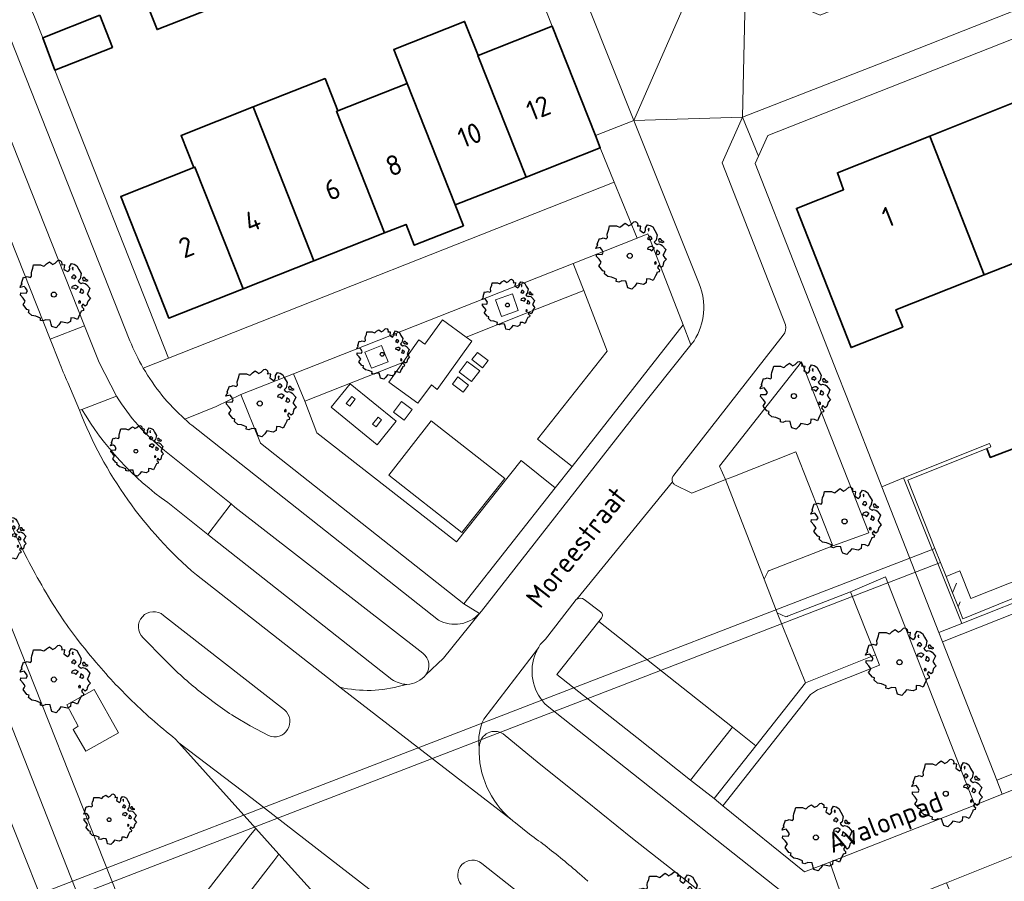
# Model space of a CAD drawing. Header units: metres. Extents: x 152391 to 157968, y 462336 to 467280.
# Tile 196 of 256: x 154615 to 154681, y 464770 to 464828. Entities that reach past the tile are written whole.
import ezdxf
from ezdxf.enums import TextEntityAlignment as Align

# ---------------------------------------------------------------- set-up
doc = ezdxf.new("R2010")
doc.units = ezdxf.units.M
doc.header["$LTSCALE"] = 0.75
doc.layers.get('0').update_dxf_attribs({"lineweight": 25})
for name, color, linetype, lineweight in [('B-GV-GR-BOOM-S', 252, 'Continuous', 25), ('B-WE-GK-BESCHOEIING-G', 251, 'GK-BESCHOEIING', 35), ('B-WE-GR-BEPLANTING_CULTUUR_HEESTERS-GV', 251, 'Continuous', 18), ('B-WE-GR-GROENVOORZIENING-GV', 251, 'Continuous', 18), ('B-WE-GR-HAAG-GV', 251, 'Continuous', 13), ('B-WE-KW-KUNSTWERK_DUIKER-G', 5, 'Continuous', 18), ('B-WE-KW-KUNSTWERK_DUIKER-GV', 5, 'Continuous', 18), ('B-WE-OG-BEBOUWING-GV', 6, 'Continuous', 35), ('B-WE-OG-BEBOUWING-T18', 1, 'Continuous', 18), ('B-WE-OG-TERREIN_CULTUURSCHEIDING-GV', 251, 'Continuous', 18), ('B-WE-OG-TERREIN_ONBEGROEID-GV', 251, 'Continuous', 18), ('B-WE-OG-TOPOGRAFIE-T18', 1, 'Continuous', 18), ('B-WE-OG-WATER_SLOOT-GV', 251, 'Continuous', 18), ('B-WE-VH-VERHARDING_ASFALT-GV', 251, 'Continuous', 18), ('B-WE-VH-VERHARDING_BETON-GV', 251, 'Continuous', 18), ('B-WE-VH-VERHARDING_BETONSTRAATSTEEN-GV', 251, 'Continuous', 18), ('B-WE-VH-VERHARDING_TEGEL-GV', 251, 'Continuous', 18)]:
    doc.layers.add(name, color=color, linetype=linetype, lineweight=lineweight)
doc.styles.add('NLCS-ISO-M750-T18', font='NLCS-ISO.ttf', dxfattribs={"height": 1.35})
doc.linetypes.add('GK-BESCHOEIING', pattern='A,30,-5,[1,NLCS.SHX,S=1,R=0,X=0,Y=0],-5', length=40)

# ---------------------------------------------------------------- blocks, each defined once
blk = doc.blocks.new('SGR-BOOM_21_30')
at = {"linetype": 'Continuous'}
for p, q in [((-1.109, 1.187), (-1.051, 1.335)), ((-1.051, 1.335), (-1.016, 1.499)), ((-1.016, 1.499), (-0.668, 1.499)), ((-0.668, 1.499), (-0.516, 1.433)), ((-0.516, 1.433), (-0.47, 1.45)), ((-0.47, 1.45), (-0.365, 1.548)), ((-0.365, 1.548), (-0.226, 1.647)), ((-0.226, 1.647), (-0.133, 1.581)), ((-0.133, 1.581), (-0.063, 1.515)), ((-0.063, 1.515), (0.065, 1.581)), ((0.065, 1.581), (0.205, 1.712)), ((0.205, 1.712), (0.263, 1.729)), ((0.263, 1.729), (0.333, 1.696)), ((0.333, 1.696), (0.391, 1.647)), ((0.402, 1.532), (0.379, 1.499)), ((0.379, 1.499), (0.53, 1.515)), ((0.391, 1.647), (0.402, 1.532)), ((0.542, 1.483), (0.507, 1.285)), ((0.53, 1.515), (0.542, 1.483)), ((0.786, 1.4), (0.891, 1.565)), ((0.798, 1.285), (0.786, 1.4)), ((0.891, 1.565), (1.019, 1.532)), ((0.972, 1.368), (0.926, 1.335)), ((0.926, 1.335), (0.949, 1.253)), ((0.961, 1.269), (0.972, 1.368)), ((1.019, 1.532), (1.158, 1.45)), ((1.158, 1.45), (1.251, 1.269)), ((-1.633, 0.579), (-1.528, 0.875)), ((-1.528, 0.875), (-1.458, 0.858)), ((-1.458, 0.858), (-1.342, 0.908)), ((-1.342, 0.908), (-1.179, 0.858)), ((-1.179, 0.858), (-1.121, 0.924)), ((-1.133, 1.088), (-1.109, 1.187)), ((-1.121, 0.924), (-1.133, 1.088)), ((0.507, 1.285), (0.565, 1.236)), ((0.565, 1.236), (0.693, 1.154)), ((0.693, 1.154), (0.751, 1.203)), ((0.751, 1.203), (0.798, 1.285)), ((0.937, 0.908), (0.891, 0.875)), ((0.891, 0.875), (0.926, 0.825)), ((0.926, 0.825), (0.984, 0.842)), ((0.972, 0.973), (0.937, 0.908)), ((0.949, 1.253), (0.961, 1.236)), ((1.03, 0.973), (0.972, 0.973)), ((0.984, 0.842), (1.03, 0.776)), ((1.077, 0.94), (1.03, 0.973)), ((1.03, 0.776), (1.077, 0.842)), ((1.124, 0.875), (1.077, 0.94)), ((1.077, 0.842), (1.124, 0.875)), ((1.321, 0.793), (1.228, 0.694)), ((1.228, 0.694), (1.275, 0.628)), ((1.251, 1.269), (1.379, 1.055)), ((1.379, 1.055), (1.321, 0.793)), ((1.472, 0.858), (1.438, 0.809)), ((1.438, 0.809), (1.461, 0.743)), ((1.461, 0.743), (1.531, 0.694)), ((1.542, 0.858), (1.472, 0.858)), ((1.531, 0.727), (1.635, 0.678)), ((1.531, 0.694), (1.542, 0.727)), ((1.624, 0.76), (1.542, 0.858)), ((1.728, 0.71), (1.624, 0.76)), ((1.635, 0.678), (1.728, 0.71)), ((-1.703, 0.365), (-1.656, 0.48)), ((-1.493, 0.415), (-1.703, 0.365)), ((-1.679, -0.029), (-1.668, 0.086)), ((-1.668, 0.086), (-1.389, 0.07)), ((-1.656, 0.48), (-1.598, 0.53)), ((-1.598, 0.53), (-1.633, 0.579)), ((-1.423, 0.333), (-1.493, 0.415)), ((-1.33, 0.185), (-1.423, 0.333)), ((-1.389, 0.07), (-1.33, 0.185)), ((0.926, 0.415), (0.891, 0.333)), ((0.891, 0.333), (1.03, 0.316)), ((1.054, 0.464), (0.926, 0.415)), ((1.03, 0.316), (1.112, 0.251)), ((1.112, 0.464), (1.054, 0.464)), ((1.217, 0.398), (1.112, 0.464)), ((1.112, 0.251), (1.205, 0.365)), ((1.205, 0.365), (1.24, 0.415)), ((1.275, 0.628), (1.379, 0.563)), ((1.344, 0.185), (1.31, 0.103)), ((1.434, 0.049), (1.31, 0.103)), ((1.356, 0.3), (1.344, 0.234)), ((1.344, 0.234), (1.344, 0.185)), ((1.426, 0.234), (1.356, 0.3)), ((1.379, 0.563), (1.438, 0.595)), ((1.472, 0.201), (1.426, 0.234)), ((1.434, 0.049), (1.507, 0.136)), ((1.438, 0.595), (1.565, 0.563)), ((1.507, 0.136), (1.472, 0.201)), ((1.565, 0.563), (1.635, 0.513)), ((1.635, 0.513), (1.81, 0.316)), ((1.717, 0.103), (1.67, 0.037)), ((1.67, 0.037), (1.763, -0.094)), ((1.81, 0.316), (1.717, 0.103)), ((-1.54, -0.177), (-1.679, -0.029)), ((-1.551, -0.505), (-1.493, -0.423)), ((-1.354, -0.752), (-1.551, -0.505)), ((-1.435, -0.324), (-1.54, -0.177)), ((-1.493, -0.423), (-1.435, -0.324)), ((1.286, -0.292), (1.24, -0.357)), ((1.24, -0.357), (1.251, -0.423)), ((1.263, -0.423), (1.333, -0.407)), ((1.333, -0.341), (1.286, -0.292)), ((1.333, -0.407), (1.333, -0.341)), ((1.461, -0.472), (1.391, -0.587)), ((1.391, -0.587), (1.426, -0.637)), ((1.426, -0.637), (1.496, -0.702)), ((1.577, -0.587), (1.461, -0.472)), ((1.658, -0.522), (1.577, -0.587)), ((1.682, -0.423), (1.658, -0.522)), ((1.717, -0.308), (1.682, -0.423)), ((1.845, -0.177), (1.717, -0.308)), ((1.763, -0.094), (1.845, -0.177)), ((-1.249, -0.784), (-1.354, -0.752)), ((-1.272, -0.899), (-1.249, -0.784)), ((-1.109, -1.047), (-1.272, -0.899)), ((-0.912, -1.08), (-1.109, -1.047)), ((-0.668, -1.179), (-0.912, -1.08)), ((-0.679, -1.294), (-0.668, -1.179)), ((-0.551, -1.326), (-0.679, -1.294)), ((-0.4, -1.261), (-0.551, -1.326)), ((-0.191, -1.277), (-0.4, -1.261)), ((-0.156, -1.425), (-0.191, -1.277)), ((0.844, -1.162), (0.833, -1.359)), ((1.03, -1.179), (0.844, -1.162)), ((1.182, -1.244), (1.03, -1.179)), ((1.286, -1.014), (1.182, -1.244)), ((1.356, -0.883), (1.286, -1.014)), ((1.368, -0.834), (1.356, -0.883)), ((1.484, -0.801), (1.368, -0.834)), ((1.496, -0.702), (1.484, -0.801)), ((-0.133, -1.491), (-0.156, -1.425)), ((-0.098, -1.606), (-0.133, -1.491)), ((0.112, -1.671), (-0.098, -1.606)), ((0.251, -1.524), (0.112, -1.671)), ((0.356, -1.376), (0.251, -1.524)), ((0.682, -1.441), (0.356, -1.376)), ((0.833, -1.359), (0.682, -1.441))]:
    blk.add_line(p, q, dxfattribs=at)
blk.add_circle((0, 0), 0.126, dxfattribs=at)
blk = doc.blocks.new('SGR-BOOM_31_50')
at = {"linetype": 'Continuous'}
for p, q in [((-1.402, 1.78), (-1.355, 1.999)), ((-1.355, 1.999), (-0.89, 1.999)), ((-0.89, 1.999), (-0.688, 1.911)), ((-0.626, 1.933), (-0.487, 2.064)), ((-0.487, 2.064), (-0.301, 2.196)), ((-0.301, 2.196), (-0.177, 2.108)), ((-0.177, 2.108), (-0.084, 2.02)), ((-0.084, 2.02), (0.087, 2.108)), ((0.087, 2.108), (0.273, 2.283)), ((0.273, 2.283), (0.351, 2.305)), ((0.351, 2.305), (0.444, 2.261)), ((0.444, 2.261), (0.521, 2.196)), ((0.537, 2.042), (0.506, 1.999)), ((0.506, 1.999), (0.707, 2.02)), ((0.521, 2.196), (0.537, 2.042)), ((0.707, 2.02), (0.723, 1.977)), ((1.048, 1.867), (1.188, 2.086)), ((1.188, 2.086), (1.358, 2.042)), ((1.358, 2.042), (1.545, 1.933)), ((-1.51, 1.451), (-1.479, 1.582)), ((-1.495, 1.232), (-1.51, 1.451)), ((-1.479, 1.582), (-1.402, 1.78)), ((-0.688, 1.911), (-0.626, 1.933)), ((0.723, 1.977), (0.676, 1.714)), ((0.676, 1.714), (0.754, 1.648)), ((0.754, 1.648), (0.924, 1.539)), ((0.924, 1.539), (1.002, 1.604)), ((1.002, 1.604), (1.064, 1.714)), ((1.064, 1.714), (1.048, 1.867)), ((1.296, 1.823), (1.234, 1.78)), ((1.234, 1.78), (1.265, 1.67)), ((1.265, 1.67), (1.281, 1.648)), ((1.281, 1.692), (1.296, 1.823)), ((1.545, 1.933), (1.669, 1.692)), ((1.669, 1.692), (1.839, 1.407)), ((1.839, 1.407), (1.762, 1.057)), ((-2.208, 0.641), (-2.131, 0.706)), ((-2.177, 0.772), (-2.038, 1.166)), ((-2.131, 0.706), (-2.177, 0.772)), ((-2.038, 1.166), (-1.944, 1.144)), ((-1.944, 1.144), (-1.789, 1.21)), ((-1.789, 1.21), (-1.572, 1.144)), ((-1.572, 1.144), (-1.495, 1.232)), ((1.25, 1.21), (1.188, 1.166)), ((1.188, 1.166), (1.234, 1.101)), ((1.234, 1.101), (1.312, 1.122)), ((1.296, 1.298), (1.25, 1.21)), ((1.374, 1.298), (1.296, 1.298)), ((1.312, 1.122), (1.374, 1.035)), ((1.436, 1.254), (1.374, 1.298)), ((1.374, 1.035), (1.436, 1.122)), ((1.498, 1.166), (1.436, 1.254)), ((1.436, 1.122), (1.498, 1.166)), ((1.762, 1.057), (1.638, 0.925)), ((1.638, 0.925), (1.7, 0.838)), ((1.7, 0.838), (1.839, 0.75)), ((1.839, 0.75), (1.917, 0.794)), ((1.963, 1.144), (1.917, 1.079)), ((1.917, 1.079), (1.948, 0.991)), ((1.917, 0.794), (2.087, 0.75)), ((1.948, 0.991), (2.041, 0.925)), ((2.056, 1.144), (1.963, 1.144)), ((2.041, 0.969), (2.18, 0.903)), ((2.041, 0.925), (2.056, 0.969)), ((2.165, 1.013), (2.056, 1.144)), ((2.087, 0.75), (2.18, 0.684)), ((2.304, 0.947), (2.165, 1.013)), ((2.18, 0.903), (2.304, 0.947)), ((2.18, 0.684), (2.413, 0.422)), ((-2.27, 0.487), (-2.208, 0.641)), ((-1.991, 0.553), (-2.27, 0.487)), ((-2.239, -0.038), (-2.224, 0.115)), ((-2.224, 0.115), (-1.851, 0.093)), ((-1.898, 0.444), (-1.991, 0.553)), ((-1.774, 0.246), (-1.898, 0.444)), ((-1.851, 0.093), (-1.774, 0.246)), ((1.234, 0.553), (1.188, 0.444)), ((1.188, 0.444), (1.374, 0.422)), ((1.405, 0.619), (1.234, 0.553)), ((1.374, 0.422), (1.483, 0.334)), ((1.483, 0.619), (1.405, 0.619)), ((1.622, 0.531), (1.483, 0.619)), ((1.483, 0.334), (1.607, 0.487)), ((1.607, 0.487), (1.653, 0.553)), ((1.793, 0.246), (1.746, 0.137)), ((1.911, 0.065), (1.746, 0.137)), ((1.808, 0.4), (1.793, 0.312)), ((1.793, 0.312), (1.793, 0.246)), ((1.901, 0.312), (1.808, 0.4)), ((1.963, 0.268), (1.901, 0.312)), ((1.911, 0.065), (2.01, 0.181)), ((2.01, 0.181), (1.963, 0.268)), ((2.289, 0.137), (2.227, 0.049)), ((2.227, 0.049), (2.351, -0.126)), ((2.413, 0.422), (2.289, 0.137)), ((-2.053, -0.235), (-2.239, -0.038)), ((-2.069, -0.673), (-1.991, -0.564)), ((-1.913, -0.433), (-2.053, -0.235)), ((-1.991, -0.564), (-1.913, -0.433)), ((1.715, -0.389), (1.653, -0.476)), ((1.653, -0.476), (1.669, -0.564)), ((1.684, -0.564), (1.777, -0.542)), ((1.777, -0.454), (1.715, -0.389)), ((1.777, -0.542), (1.777, -0.454)), ((1.948, -0.63), (1.855, -0.783)), ((2.103, -0.783), (1.948, -0.63)), ((2.242, -0.564), (2.211, -0.695)), ((2.289, -0.411), (2.242, -0.564)), ((2.459, -0.235), (2.289, -0.411)), ((2.351, -0.126), (2.459, -0.235)), ((-1.805, -1.002), (-2.069, -0.673)), ((-1.665, -1.046), (-1.805, -1.002)), ((-1.696, -1.199), (-1.665, -1.046)), ((-1.479, -1.396), (-1.696, -1.199)), ((1.808, -1.177), (1.715, -1.352)), ((1.824, -1.112), (1.808, -1.177)), ((1.979, -1.068), (1.824, -1.112)), ((1.855, -0.783), (1.901, -0.849)), ((1.901, -0.849), (1.994, -0.936)), ((1.994, -0.936), (1.979, -1.068)), ((2.211, -0.695), (2.103, -0.783)), ((-1.216, -1.44), (-1.479, -1.396)), ((-0.89, -1.571), (-1.216, -1.44)), ((-0.906, -1.725), (-0.89, -1.571)), ((-0.735, -1.769), (-0.906, -1.725)), ((-0.533, -1.681), (-0.735, -1.769)), ((-0.254, -1.703), (-0.533, -1.681)), ((-0.208, -1.9), (-0.254, -1.703)), ((-0.177, -1.988), (-0.208, -1.9)), ((0.475, -1.834), (0.335, -2.031)), ((0.909, -1.922), (0.475, -1.834)), ((1.11, -1.812), (0.909, -1.922)), ((1.126, -1.55), (1.11, -1.812)), ((1.374, -1.571), (1.126, -1.55)), ((1.576, -1.659), (1.374, -1.571)), ((1.715, -1.352), (1.576, -1.659)), ((-0.13, -2.141), (-0.177, -1.988)), ((0.149, -2.229), (-0.13, -2.141)), ((0.335, -2.031), (0.149, -2.229))]:
    blk.add_line(p, q, dxfattribs=at)
blk.add_circle((0, 0), 0.169, dxfattribs=at)

msp = doc.modelspace()

# ---------------------------------------------------------------- linework, layer by layer
at = {"layer": 'B-WE-GK-BESCHOEIING-G'}
msp.add_lwpolyline([(154679.732, 464799.189), (154679.965, 464798.589), (154692.592, 464803.386), (154705.449, 464808.37), (154720.95, 464814.51), (154738.231, 464821.613), (154752.758, 464827.318), (154766.941, 464832.959), (154779.048, 464837.929), (154792.408, 464843.014), (154801.427, 464846.773), (154812.598, 464851.371), (154815.973, 464853.057)], dxfattribs=at)
at = {"layer": 'B-WE-GR-BEPLANTING_CULTUUR_HEESTERS-GV'}
for points in [[(154652.72, 464809.78), (154654.28, 464805.7), (154649.61, 464799.8), (154651.93, 464797.97), (154659.39, 464807.47), (154657.01, 464813.58), (154656.287, 464813.292), (154652.01, 464811.59)], [(154629.73, 464802.81), (154631.05, 464799.55), (154644.68, 464788.78), (154650.81, 464796.54), (154648.51, 464798.37), (154644.19, 464792.92), (154634.83, 464800.24), (154634.02, 464802.36), (154633.27, 464804.19)]]:
    msp.add_lwpolyline(points, close=True, dxfattribs=at)
at = {"layer": 'B-WE-GR-GROENVOORZIENING-GV'}
for points in [[(154648.32, 464808.44), (154647.93, 464809.56), (154646.81, 464809.16), (154647.21, 464808.04)], [(154638.05, 464805.65), (154638.48, 464804.56), (154639.6, 464805), (154639.17, 464806.09)], [(154661.446, 464775.713), (154662.03, 464775.24), (154667.919, 464782.695), (154668.385, 464783.015), (154672.537, 464784.663), (154672.26, 464785.36), (154667.58, 464783.474), (154664.245, 464779.254)]]:
    msp.add_lwpolyline(points, close=True, dxfattribs=at)
at = {"layer": 'B-WE-GR-HAAG-GV'}
msp.add_lwpolyline([(154662.03, 464775.24), (154667.919, 464782.695), (154668.385, 464783.015), (154672.537, 464784.663), (154672.26, 464785.36), (154667.58, 464783.474), (154664.245, 464779.254), (154661.446, 464775.713)], close=True, dxfattribs=at)
at = {"layer": 'B-WE-KW-KUNSTWERK_DUIKER-G'}
for points in [[(154677.441, 464789.502), (154677.69, 464790.15)], [(154677.815, 464788.562), (154677.95, 464788.91)]]:
    msp.add_lwpolyline(points, dxfattribs=at)
at = {"layer": 'B-WE-KW-KUNSTWERK_DUIKER-GV'}
msp.add_lwpolyline([(154612.2, 464766.699), (154676.626, 464791.551), (154676.256, 464792.48), (154611.838, 464767.631), (154611.852, 464767.594), (154612.148, 464766.832)], close=True, dxfattribs=at)
at = {"layer": 'B-WE-OG-BEBOUWING-GV'}
for points in [[(154627.055, 464830.914), (154623.27, 464829.42), (154624.12, 464827.26), (154627.906, 464828.754)], [(154620.27, 464828.23), (154616.46, 464826.721), (154617.259, 464824.546), (154621.12, 464826.07)], [(154645.629, 464825.53), (154644.73, 464827.81), (154639.979, 464825.936), (154640.879, 464823.656), (154644.107, 464815.509), (154648.847, 464817.379), (154645.622, 464825.528)], [(154653.502, 464820.156), (154650.603, 464827.493), (154645.629, 464825.53), (154645.622, 464825.528), (154648.847, 464817.379), (154653.823, 464819.343)], [(154634.625, 464811.767), (154639.366, 464813.638), (154636.145, 464821.788), (154636.231, 464821.822), (154635.377, 464823.983), (154630.551, 464822.079)], [(154640.879, 464823.656), (154636.231, 464821.822), (154636.145, 464821.788), (154639.366, 464813.638), (154640.803, 464814.205), (154641.354, 464812.81), (154644.652, 464814.112), (154644.102, 464815.507), (154644.107, 464815.509)], [(154689.331, 464813.333), (154685.685, 464822.655), (154682.75, 464821.49), (154682.28, 464822.66), (154675.902, 464820.126), (154679.55, 464810.817), (154685.691, 464813.242), (154686.151, 464812.076)], [(154629.88, 464809.895), (154634.625, 464811.767), (154630.551, 464822.079), (154625.725, 464820.175), (154626.578, 464818.013), (154626.654, 464818.043)], [(154675.902, 464820.126), (154669.72, 464817.67), (154670.13, 464816.53), (154666.97, 464815.28), (154670.63, 464805.95), (154674.095, 464807.319), (154673.635, 464808.482), (154679.55, 464810.817)], [(154629.88, 464809.895), (154626.654, 464818.043), (154626.578, 464818.013), (154621.68, 464816.08), (154624.9, 464807.93)]]:
    msp.add_lwpolyline(points, close=True, dxfattribs=at)
at = {"layer": 'B-WE-OG-TERREIN_CULTUURSCHEIDING-GV'}
for points in [[(154619.245, 464807.405), (154602.517, 464849.637), (154593.6, 464872.146)], [(154591.262, 464871.354), (154591.3, 464871.229), (154600.226, 464848.735), (154603.2, 464841.24), (154616.947, 464806.52), (154619.245, 464807.405)], [(154621.4, 464802.7), (154619.085, 464801.801)], [(154624.83, 464795.56), (154627.522, 464793.424), (154629.08, 464795.48), (154624.61, 464799.06)], [(154613.99, 464794.846), (154611.68, 464793.88), (154623.39, 464764.4), (154623.474, 464764.363), (154630.377, 464773.279), (154630.742, 464773.716), (154625.583, 464779.445), (154625.557, 464779.475), (154625.35, 464779.71)], [(154618.721, 464786.46), (154618.18, 464787.19)], [(154622.25, 464782.44), (154621.507, 464783.199)], [(154664.669, 464766.164), (154659.29, 464770.45), (154655.99, 464773.05), (154652.824, 464775.582), (154649.725, 464778.06), (154647.304, 464780.056)], [(154645.731, 464779.29), (154645.701, 464779.13)], [(154648.135, 464774.095), (154649.09, 464773.33)], [(154652.579, 464770.548), (154652.998, 464770.172)]]:
    msp.add_lwpolyline(points, dxfattribs=at)
for points in [[(154701.711, 464784.313), (154816.358, 464829.655), (154859.33, 464846.65), (154863.886, 464848.446), (154863.229, 464850.235), (154862.602, 464851.831), (154861.537, 464851.411), (154862.071, 464850.055), (154861.635, 464848.634), (154858.963, 464847.58), (154685.582, 464779.01), (154680.396, 464776.952), (154680.761, 464776.021), (154685.95, 464778.08)], [(154662.712, 464797.296), (154666.93, 464798.97), (154669.4, 464792.663), (154671.82, 464793.53), (154667.31, 464804.99), (154661.81, 464798), (154662.208, 464797.096)], [(154678.93, 464775.28), (154672.93, 464790.59), (154670.6, 464789.586), (154672.26, 464785.36), (154672.537, 464784.663), (154668.385, 464783.015), (154667.919, 464782.695), (154662.03, 464775.24), (154667.51, 464770.8), (154669.208, 464771.466)], [(154618.826, 464780.579), (154618.068, 464782), (154619.903, 464783.027), (154621.529, 464780.125), (154619.351, 464778.905), (154618.492, 464780.338)]]:
    msp.add_lwpolyline(points, close=True, dxfattribs=at)
for points in [[(154624.61, 464799.06, -0.087885), (154621.4, 464802.7)], [(154619.085, 464801.801, 0.106462), (154624.83, 464795.56)], [(154614.909, 464792.809, -0.014221), (154613.99, 464794.846)], [(154615.94, 464790.81, -0.013318), (154614.909, 464792.809)], [(154617.161, 464788.727, -0.013922), (154615.94, 464790.81)], [(154618.18, 464787.19, -0.012483), (154617.161, 464788.727)], [(154620.211, 464784.641, -0.013016), (154618.721, 464786.46)], [(154621.507, 464783.199, -0.015335), (154620.211, 464784.641)], [(154623.766, 464781.035, -0.012662), (154622.25, 464782.44)], [(154625.35, 464779.71, -0.012028), (154623.766, 464781.035)], [(154647.304, 464780.056, 0.572338), (154645.731, 464779.29)], [(154645.701, 464779.13, 0.225847), (154647.839, 464774.332)], [(154647.839, 464774.332, 0.019365), (154648.135, 464774.095)], [(154649.09, 464773.33, -0.00776), (154650.267, 464772.451)], [(154650.267, 464772.451, -0.015907), (154652.579, 464770.548)]]:
    msp.add_lwpolyline(points, format="xyb", dxfattribs=at)
at = {"layer": 'B-WE-OG-TERREIN_ONBEGROEID-GV'}
for points in [[(154635.782, 464801.956), (154638.866, 464799.44), (154640.15, 464801.013), (154637.065, 464803.53)], [(154637.16, 464802.68), (154637.39, 464802.5), (154637.03, 464802.03), (154636.79, 464802.21)], [(154637.16, 464802.68), (154636.79, 464802.21), (154637.03, 464802.03), (154637.39, 464802.5)], [(154638.93, 464801.29), (154639.16, 464801.1), (154638.8, 464800.64), (154638.56, 464800.82)], [(154638.93, 464801.29), (154638.56, 464800.82), (154638.8, 464800.64), (154639.16, 464801.1)], [(154644.55, 464793.55), (154647.42, 464797.18), (154642.49, 464801.03), (154639.64, 464797.4)]]:
    msp.add_lwpolyline(points, close=True, dxfattribs=at)
at = {"layer": 'B-WE-OG-WATER_SLOOT-GV'}
for points in [[(154679.732, 464799.189), (154674.43, 464797.07), (154676.256, 464792.48), (154676.626, 464791.551), (154676.999, 464790.612), (154677.93, 464790.977), (154678.668, 464789.122), (154859.112, 464860.723), (154855.953, 464868.822), (154855.788, 464868.757), (154815.973, 464853.057), (154812.598, 464851.371), (154801.427, 464846.773), (154792.408, 464843.014), (154779.048, 464837.929), (154766.941, 464832.959), (154752.758, 464827.318), (154738.231, 464821.613), (154720.95, 464814.51), (154705.449, 464808.37), (154692.592, 464803.386), (154679.965, 464798.589)], [(154672.697, 464796.61), (154676.518, 464786.855), (154678.05, 464787.46), (154674.15, 464797.21)], [(154613.01, 464777.38), (154608.925, 464775.74), (154598.952, 464771.662), (154597.98, 464771.268), (154598.988, 464768.672), (154599.037, 464768.547), (154604.695, 464770.331), (154610.35, 464772.601), (154614.278, 464762.399), (154618.213, 464764.004), (154618.338, 464764.055)]]:
    msp.add_lwpolyline(points, close=True, dxfattribs=at)
for points in [[(154859.112, 464860.723), (154678.668, 464789.122), (154677.93, 464790.977), (154676.999, 464790.612), (154677.441, 464789.502), (154677.815, 464788.562), (154678.13, 464787.77), (154683.666, 464790.03), (154684.736, 464790.806), (154687.754, 464792.164), (154691.114, 464792.408), (154693.63, 464793.469), (154701.316, 464796.855), (154706.94, 464798.788), (154726.078, 464806.307), (154734.257, 464809.56), (154743.708, 464813.586), (154756.756, 464819.032), (154772.869, 464825.426), (154789.144, 464831.758), (154807.561, 464838.763), (154810.572, 464839.311), (154835.066, 464849.03)], [(154731.658, 464807.997), (154676.768, 464786.217), (154680.396, 464776.952), (154685.582, 464779.01), (154858.963, 464847.58), (154861.635, 464848.634), (154862.071, 464850.055), (154861.537, 464851.411), (154858.773, 464858.437)], [(154772.869, 464825.426), (154756.756, 464819.032), (154743.708, 464813.586), (154734.257, 464809.56), (154726.078, 464806.307), (154706.94, 464798.788), (154701.316, 464796.855), (154693.63, 464793.469), (154691.114, 464792.408), (154687.754, 464792.164), (154684.736, 464790.806), (154683.666, 464790.03), (154683.79, 464789.73), (154678.05, 464787.46), (154676.518, 464786.855), (154676.768, 464786.217), (154731.658, 464807.997)]]:
    msp.add_lwpolyline(points, dxfattribs=at)
at = {"layer": 'B-WE-VH-VERHARDING_ASFALT-GV'}
for points in [[(154617.546, 464805), (154616.947, 464806.52), (154603.2, 464841.24), (154600.226, 464848.735), (154591.3, 464871.229), (154590.361, 464873.57)], [(154618.909, 464801.76), (154618.134, 464803.61)], [(154647.839, 464774.332), (154644.119, 464777.196), (154636.563, 464783.028), (154636.37, 464783.18), (154626.76, 464790.71)], [(154624.552, 464787.998), (154632.653, 464781.667)], [(154618.18, 464787.19), (154618.721, 464786.46)], [(154624.59, 464785.06), (154623.182, 464786.49)], [(154621.507, 464783.199), (154622.25, 464782.44)], [(154628.024, 464782.092), (154626.83, 464783.01)], [(154631.587, 464779.937), (154630.353, 464780.584), (154629.3, 464781.22)], [(154625.35, 464779.71), (154625.557, 464779.475), (154625.583, 464779.445), (154630.492, 464775.721), (154644.243, 464765.072), (154645.39, 464764.161), (154647.75, 464762.33), (154648.763, 464761.463), (154650.221, 464760.134), (154651.47, 464758.89), (154652.443, 464757.845), (154653.39, 464756.779), (154654.123, 464755.907), (154654.839, 464755.019), (154656.71, 464752.339), (154663.4, 464756.46)], [(154649.09, 464773.33), (154648.135, 464774.095)], [(154645.892, 464771.368), (154648.012, 464769.69), (154649.82, 464768.26), (154650.958, 464767.282), (154650.964, 464767.277), (154653.052, 464765.29), (154654.324, 464763.89), (154654.333, 464763.882), (154655.038, 464763.079)], [(154652.998, 464770.172), (154652.579, 464770.548)]]:
    msp.add_lwpolyline(points, dxfattribs=at)
for points in [[(154618.134, 464803.61, -0.016006), (154617.546, 464805)], [(154626.76, 464790.71, -0.124068), (154618.909, 464801.76)], [(154613.99, 464794.846, 0.014221), (154614.909, 464792.809)], [(154614.909, 464792.809, 0.013318), (154615.94, 464790.81)], [(154615.94, 464790.81, 0.013922), (154617.161, 464788.727)], [(154617.161, 464788.727, 0.012483), (154618.18, 464787.19)], [(154623.182, 464786.49, -0.973587), (154624.552, 464787.998)], [(154618.721, 464786.46, 0.013016), (154620.211, 464784.641)], [(154625.681, 464784.003, -0.01677), (154624.59, 464785.06)], [(154620.211, 464784.641, 0.015335), (154621.507, 464783.199)], [(154626.83, 464783.01, -0.014928), (154625.681, 464784.003)], [(154622.25, 464782.44, 0.012662), (154623.766, 464781.035)], [(154629.3, 464781.22, -0.015795), (154628.024, 464782.092)], [(154632.653, 464781.667, -0.864788), (154631.587, 464779.937)], [(154623.766, 464781.035, 0.012028), (154625.35, 464779.71)], [(154648.135, 464774.095, -0.019365), (154647.839, 464774.332)], [(154650.267, 464772.451, 0.00776), (154649.09, 464773.33)], [(154652.579, 464770.548, 0.015907), (154650.267, 464772.451)], [(154644.495, 464769.955, -0.903914), (154645.892, 464771.368)]]:
    msp.add_lwpolyline(points, format="xyb", dxfattribs=at)
at = {"layer": 'B-WE-VH-VERHARDING_BETON-GV'}
for points in [[(154676.256, 464792.48), (154674.43, 464797.07), (154679.732, 464799.189), (154680.01, 464799.3), (154679.961, 464799.424), (154679.92, 464799.53), (154674.15, 464797.21), (154678.05, 464787.46), (154683.79, 464789.73), (154683.666, 464790.03), (154678.13, 464787.77), (154677.815, 464788.562), (154677.441, 464789.502), (154676.999, 464790.612), (154676.626, 464791.551)], [(154618.826, 464780.579), (154618.492, 464780.338), (154619.351, 464778.905), (154621.529, 464780.125), (154619.903, 464783.027), (154618.068, 464782)]]:
    msp.add_lwpolyline(points, close=True, dxfattribs=at)
at = {"layer": 'B-WE-VH-VERHARDING_BETONSTRAATSTEEN-GV'}
for points in [[(154645.224, 464864.328), (154649.12, 464854.52), (154657.68, 464833), (154658.349, 464831.321), (154659.38, 464828.73), (154658.016, 464825.61), (154656.074, 464821.174), (154663.35, 464821.4), (154663.443, 464825.436), (154663.56, 464830.36), (154662.527, 464832.959), (154661.85, 464834.66), (154652.43, 464858.36), (154648.106, 464869.223)], [(154666.244, 464807.47), (154661.99, 464818.33), (154663.35, 464821.4), (154656.074, 464821.174), (154660.46, 464810.22)], [(154660.11, 464806.41), (154659.882, 464806.125), (154656.2, 464801.51), (154645.86, 464788.29), (154645.718, 464788.121), (154643.32, 464785.12), (154642.137, 464784.016)], [(154658.746, 464797.397), (154666.092, 464806.782)], [(154619.085, 464801.801), (154618.909, 464801.76)], [(154652.236, 464789.078), (154652.258, 464789.092), (154658.668, 464796.954)], [(154658.668, 464796.954), (154652.258, 464789.092)], [(154653.902, 464787.808), (154653.734, 464787.597), (154662.691, 464780.513), (154664.245, 464779.254), (154667.58, 464783.474), (154665.69, 464788.16), (154664.81, 464790.42), (154662.208, 464797.096)], [(154662.208, 464797.096), (154659.95, 464796.2), (154658.781, 464796.769)], [(154639.856, 464783.708), (154627.522, 464793.424), (154624.83, 464795.56)], [(154626.76, 464790.71), (154636.37, 464783.18)], [(154652.745, 464789.066), (154653.847, 464788.234)], [(154646.019, 464781.047), (154649.624, 464785.727), (154649.71, 464785.87), (154649.805, 464786.04), (154650.15, 464786.41), (154652.129, 464788.978)], [(154632.653, 464781.667), (154624.552, 464787.998)], [(154623.182, 464786.49), (154624.59, 464785.06)], [(154636.37, 464783.18), (154636.563, 464783.028), (154644.119, 464777.196), (154647.839, 464774.332)], [(154640.868, 464783.365), (154640.54, 464783.29)], [(154640.54, 464783.29), (154640.868, 464783.365)], [(154626.83, 464783.01), (154628.024, 464782.092)], [(154629.3, 464781.22), (154630.353, 464780.584), (154631.587, 464779.937)], [(154656.24, 464751.97), (154656.71, 464752.339), (154654.839, 464755.019), (154654.123, 464755.907), (154653.39, 464756.779), (154652.443, 464757.845), (154651.47, 464758.89), (154650.221, 464760.134), (154648.763, 464761.463), (154647.75, 464762.33), (154645.39, 464764.161), (154644.243, 464765.072), (154630.492, 464775.721), (154625.583, 464779.445), (154630.742, 464773.716), (154632.289, 464771.997), (154634.601, 464769.429), (154634.97, 464769.02), (154642.63, 464763.099), (154653.17, 464754.95)], [(154655.038, 464763.079), (154654.333, 464763.882), (154654.324, 464763.89), (154653.052, 464765.29), (154650.964, 464767.277), (154650.958, 464767.282), (154649.82, 464768.26), (154648.012, 464769.69), (154645.892, 464771.368)]]:
    msp.add_lwpolyline(points, dxfattribs=at)
for points in [[(154663.35, 464821.4), (154664.434, 464818.779), (154665.05, 464820.158), (154717.117, 464840.7), (154718.194, 464841.125), (154730.285, 464845.895), (154729.652, 464847.512), (154717.785, 464842.825), (154672.87, 464825.1)], [(154716.18, 464847.055), (154670.281, 464828.922), (154668.57, 464828.23), (154663.56, 464830.36), (154663.443, 464825.436), (154663.35, 464821.4), (154672.87, 464825.1), (154717.785, 464842.825)], [(154656.074, 464821.174), (154658.016, 464825.61), (154659.38, 464828.73), (154658.349, 464831.321), (154657.634, 464831.036), (154657.781, 464830.65), (154653.039, 464828.788)], [(154640.586, 464804.953), (154641.66, 464806.47), (154642.06, 464806.18), (154643.24, 464807.82), (154644.842, 464806.649), (154649.59, 464808.54), (154652.72, 464809.78), (154652.01, 464811.59), (154633.27, 464804.19), (154634.02, 464802.36), (154639.85, 464804.66)], [(154648.32, 464808.44), (154647.21, 464808.04), (154646.81, 464809.16), (154647.93, 464809.56)], [(154659.882, 464806.125), (154659.39, 464807.47), (154651.93, 464797.97), (154650.81, 464796.54), (154644.68, 464788.78), (154645.718, 464788.121), (154645.86, 464788.29), (154656.2, 464801.51)], [(154638.05, 464805.65), (154639.17, 464806.09), (154639.6, 464805), (154638.48, 464804.56)], [(154645.94, 464804.6), (154646.31, 464805.08), (154645.59, 464805.63), (154645.22, 464805.15)], [(154644.37, 464804.3), (154645.19, 464803.67), (154645.74, 464804.39), (154644.91, 464805.02)], [(154644.63, 464802.96), (154644.99, 464803.44), (154644.27, 464803.98), (154643.91, 464803.5)], [(154640.51, 464802.34), (154639.96, 464801.63), (154640.68, 464801.08), (154641.22, 464801.79)], [(154665.147, 464791), (154665.174, 464791.011), (154669.4, 464792.663), (154666.93, 464798.97), (154662.712, 464797.296), (154662.208, 464797.096), (154664.81, 464790.42), (154665.07, 464790.97)], [(154672.26, 464785.36), (154670.6, 464789.586), (154666.379, 464787.943), (154666.35, 464787.932), (154666.27, 464787.9), (154665.69, 464788.16), (154667.58, 464783.474)], [(154653.734, 464787.597), (154650.91, 464784.04), (154656.271, 464779.803), (154659.876, 464776.954), (154662.691, 464780.513)], [(154659.876, 464776.954), (154661.446, 464775.713), (154664.245, 464779.254), (154662.691, 464780.513)]]:
    msp.add_lwpolyline(points, close=True, dxfattribs=at)
for points in [[(154660.46, 464810.22, -0.238855), (154660.11, 464806.41)], [(154666.092, 464806.782, 0.209359), (154666.244, 464807.47)], [(154618.909, 464801.76, 0.124068), (154626.76, 464790.71)], [(154624.83, 464795.56, -0.106462), (154619.085, 464801.801)], [(154658.668, 464796.954, -0.252545), (154658.746, 464797.397)], [(154658.781, 464796.769, -0.113929), (154658.668, 464796.954)], [(154652.129, 464788.978, -0.072545), (154652.236, 464789.078)], [(154652.258, 464789.092, -0.299709), (154652.745, 464789.066)], [(154624.552, 464787.998, 0.973587), (154623.182, 464786.49)], [(154653.847, 464788.234, -0.420455), (154653.902, 464787.808)], [(154624.59, 464785.06, 0.01677), (154625.681, 464784.003)], [(154625.681, 464784.003, 0.014928), (154626.83, 464783.01)], [(154642.137, 464784.016, -0.20414), (154640.868, 464783.365)], [(154640.54, 464783.29, -0.125661), (154636.37, 464783.18)], [(154636.37, 464783.18, 0.125661), (154640.54, 464783.29)], [(154640.868, 464783.365, -0.138791), (154639.856, 464783.708)], [(154628.024, 464782.092, 0.015795), (154629.3, 464781.22)], [(154631.587, 464779.937, 0.864788), (154632.653, 464781.667)], [(154645.701, 464779.13, -0.148139), (154646.019, 464781.047)], [(154647.839, 464774.332, -0.225847), (154645.701, 464779.13)], [(154645.892, 464771.368, 0.903914), (154644.495, 464769.955)]]:
    msp.add_lwpolyline(points, format="xyb", dxfattribs=at)
at = {"layer": 'B-WE-VH-VERHARDING_TEGEL-GV'}
for points in [[(154623.191, 464804.579), (154624.888, 464805.249), (154617.259, 464824.546), (154616.46, 464826.721), (154615.9, 464828.11), (154615.117, 464829.965), (154607.37, 464849.435), (154606.705, 464851.285), (154606.021, 464853.13), (154606.003, 464853.123), (154605.241, 464854.97), (154597.132, 464875.411), (154595.805, 464878.91), (154595.551, 464879.71)], [(154622.3, 464806.41), (154604.84, 464850.553), (154594.561, 464876.54)], [(154594.561, 464876.54), (154604.84, 464850.553), (154622.3, 464806.41)], [(154593.6, 464872.146), (154602.517, 464849.637), (154619.245, 464807.405), (154620.243, 464804.956), (154621.4, 464802.7)], [(154580.147, 464866.738), (154589.056, 464844.339), (154605.888, 464802.005), (154605.975, 464801.786), (154607.869, 464796.983), (154607.94, 464796.801), (154609.458, 464792.951), (154624.849, 464753.913)], [(154623.39, 464764.4), (154611.68, 464793.88), (154608.16, 464802.88), (154598.99, 464825.9), (154601.314, 464826.859), (154600.876, 464827.961), (154598.54, 464827.08), (154591.347, 464845.242), (154583.263, 464865.653)], [(154672.24, 464768.17), (154677.029, 464770.076), (154684.183, 464772.923), (154684.18, 464772.93), (154703.203, 464780.459), (154703.249, 464780.477), (154738.959, 464794.596), (154739.167, 464794.678), (154740.562, 464795.157), (154766.292, 464805.161), (154770.058, 464806.771), (154791.276, 464815.198), (154793.023, 464815.818), (154816.077, 464824.924), (154817.99, 464825.716), (154819.904, 464826.508), (154865.758, 464844.529)], [(154647.103, 464836.336), (154650.603, 464827.493), (154653.502, 464820.156), (154656.074, 464821.174), (154653.039, 464828.788)], [(154816.358, 464829.655), (154701.711, 464784.313), (154685.95, 464778.08), (154680.761, 464776.021), (154678.93, 464775.28), (154669.208, 464771.466), (154669.879, 464769.539), (154670.593, 464767.795)], [(154664.434, 464818.779), (154663.35, 464821.4), (154661.99, 464818.33), (154666.244, 464807.47)], [(154660.46, 464810.22), (154656.074, 464821.174), (154653.502, 464820.156), (154653.823, 464819.343), (154654.76, 464817.041), (154656.287, 464813.292), (154657.01, 464813.58), (154659.39, 464807.47)], [(154658.781, 464796.769), (154659.95, 464796.2), (154662.208, 464797.096), (154661.81, 464798), (154667.31, 464804.99), (154671.82, 464793.53), (154669.4, 464792.663), (154665.174, 464791.011), (154665.147, 464791), (154665.07, 464790.97), (154664.81, 464790.42), (154665.69, 464788.16), (154666.27, 464787.9), (154666.35, 464787.932), (154666.379, 464787.943), (154670.6, 464789.586), (154672.93, 464790.59), (154678.93, 464775.28), (154680.761, 464776.021), (154680.396, 464776.952), (154676.768, 464786.217), (154676.518, 464786.855), (154672.697, 464796.61), (154670.295, 464802.743), (154669.698, 464804.267), (154664.21, 464818.28), (154664.434, 464818.779)], [(154625.971, 464801.154), (154628.079, 464801.991), (154629.73, 464802.81), (154633.27, 464804.19), (154652.01, 464811.59), (154656.287, 464813.292), (154654.76, 464817.041), (154624.888, 464805.249)], [(154618.134, 464803.61), (154618.909, 464801.76), (154619.085, 464801.801), (154621.4, 464802.7), (154620.243, 464804.956), (154619.245, 464807.405), (154616.947, 464806.52)], [(154659.39, 464807.47), (154659.882, 464806.125), (154660.11, 464806.41)], [(154616.947, 464806.52), (154617.546, 464805)], [(154666.092, 464806.782), (154658.746, 464797.397)], [(154624.888, 464805.249), (154623.191, 464804.579)], [(154645.718, 464788.121), (154644.68, 464788.78), (154631.05, 464799.55), (154629.73, 464802.81), (154628.079, 464801.991), (154625.971, 464801.154)], [(154642.987, 464787.684), (154626.44, 464800.75)], [(154626.44, 464800.75), (154642.987, 464787.684)], [(154624.61, 464799.06), (154629.08, 464795.48), (154629.33, 464795.26), (154641.93, 464785.46)], [(154641.93, 464785.46), (154629.33, 464795.26), (154629.08, 464795.48), (154627.522, 464793.424)], [(154627.522, 464793.424), (154639.856, 464783.708)], [(154652.258, 464789.092), (154652.236, 464789.078)], [(154653.847, 464788.234), (154652.745, 464789.066)], [(154652.129, 464788.978), (154650.15, 464786.41), (154649.805, 464786.04), (154649.71, 464785.87), (154649.624, 464785.727)], [(154642.137, 464784.016), (154643.32, 464785.12), (154645.718, 464788.121)], [(154650.91, 464784.04), (154653.734, 464787.597), (154653.902, 464787.808)], [(154649.624, 464785.727), (154646.019, 464781.047)], [(154670.593, 464767.795), (154669.879, 464769.539), (154669.208, 464771.466), (154667.51, 464770.8), (154662.03, 464775.24), (154661.446, 464775.713), (154659.876, 464776.954), (154656.271, 464779.803), (154650.91, 464784.04)], [(154666.04, 464769.44), (154654.967, 464778.205), (154650.26, 464781.93)], [(154650.26, 464781.93), (154654.967, 464778.205), (154666.04, 464769.44)], [(154647.304, 464780.056), (154649.725, 464778.06), (154652.824, 464775.582), (154655.99, 464773.05)], [(154645.701, 464779.13), (154645.731, 464779.29)], [(154655.99, 464773.05), (154659.29, 464770.45), (154664.669, 464766.164)], [(154685.742, 464766.057), (154686.831, 464766.427), (154686.142, 464768.118), (154686.039, 464768.371), (154684.715, 464771.619), (154684.709, 464771.633), (154684.183, 464772.923), (154677.029, 464770.076), (154681.116, 464760.047), (154681.118, 464760.04), (154681.183, 464759.881), (154683.542, 464760.822)], [(154634.601, 464769.429), (154632.289, 464771.997), (154631.94, 464771.54), (154626.04, 464763.92)]]:
    msp.add_lwpolyline(points, dxfattribs=at)
for points in [[(154660.11, 464806.41, 0.238855), (154660.46, 464810.22)], [(154666.244, 464807.47, -0.209359), (154666.092, 464806.782)], [(154623.191, 464804.579, -0.035364), (154622.3, 464806.41)], [(154622.3, 464806.41, 0.035364), (154623.191, 464804.579)], [(154617.546, 464805, 0.016006), (154618.134, 464803.61)], [(154623.191, 464804.579, 0.078172), (154625.971, 464801.154)], [(154625.971, 464801.154, -0.078172), (154623.191, 464804.579)], [(154621.4, 464802.7, 0.087885), (154624.61, 464799.06)], [(154626.44, 464800.75, -0.012616), (154625.971, 464801.154)], [(154625.971, 464801.154, 0.012616), (154626.44, 464800.75)], [(154658.746, 464797.397, 0.252545), (154658.668, 464796.954)], [(154658.668, 464796.954, 0.113929), (154658.781, 464796.769)], [(154652.236, 464789.078, 0.072545), (154652.129, 464788.978)], [(154652.745, 464789.066, 0.299709), (154652.258, 464789.092)], [(154645.718, 464788.121, -0.348985), (154642.987, 464787.684)], [(154642.987, 464787.684, 0.348985), (154645.718, 464788.121)], [(154653.902, 464787.808, 0.420455), (154653.847, 464788.234)], [(154649.422, 464785.267, -0.039207), (154649.624, 464785.727)], [(154649.624, 464785.727, 0.039207), (154649.422, 464785.267)], [(154641.93, 464785.46, -0.402424), (154642.137, 464784.016)], [(154642.137, 464784.016, 0.402424), (154641.93, 464785.46)], [(154650.26, 464781.93, -0.298534), (154649.422, 464785.267)], [(154649.422, 464785.267, 0.298534), (154650.26, 464781.93)], [(154640.868, 464783.365, 0.20414), (154642.137, 464784.016)], [(154639.856, 464783.708, 0.138791), (154640.868, 464783.365)], [(154646.019, 464781.047, 0.148139), (154645.701, 464779.13)], [(154645.731, 464779.29, -0.572338), (154647.304, 464780.056)]]:
    msp.add_lwpolyline(points, format="xyb", dxfattribs=at)
for points in [[(154651.93, 464797.97), (154649.61, 464799.8), (154654.28, 464805.7), (154652.72, 464809.78), (154649.59, 464808.54), (154644.842, 464806.649), (154645.21, 464806.38), (154642.9, 464803.15), (154642.5, 464803.45), (154641.59, 464802.22), (154639.65, 464803.63), (154640.586, 464804.953), (154639.85, 464804.66), (154634.02, 464802.36), (154634.83, 464800.24), (154644.19, 464792.92), (154648.51, 464798.37), (154650.81, 464796.54)], [(154644.842, 464806.649), (154643.24, 464807.82), (154642.06, 464806.18), (154641.66, 464806.47), (154640.586, 464804.953), (154639.65, 464803.63), (154641.59, 464802.22), (154642.5, 464803.45), (154642.9, 464803.15), (154645.21, 464806.38)], [(154645.94, 464804.6), (154645.22, 464805.15), (154645.59, 464805.63), (154646.31, 464805.08)], [(154644.37, 464804.3), (154644.91, 464805.02), (154645.74, 464804.39), (154645.19, 464803.67)], [(154635.782, 464801.956), (154637.065, 464803.53), (154640.15, 464801.013), (154638.866, 464799.44)], [(154644.63, 464802.96), (154643.91, 464803.5), (154644.27, 464803.98), (154644.99, 464803.44)], [(154640.51, 464802.34), (154641.22, 464801.79), (154640.68, 464801.08), (154639.96, 464801.63)], [(154644.55, 464793.55), (154639.64, 464797.4), (154642.49, 464801.03), (154647.42, 464797.18)], [(154609.458, 464792.951), (154607.94, 464796.801), (154607.869, 464796.983), (154606.047, 464796.268), (154605.59, 464796.12), (154607.078, 464792.361), (154608.85, 464787.886), (154613.01, 464777.38), (154618.338, 464764.055), (154621.89, 464755.172), (154622.73, 464753.07), (154624.849, 464753.913)], [(154630.377, 464773.279), (154623.474, 464764.363), (154625.16, 464763.63), (154626.04, 464763.92), (154631.94, 464771.54), (154632.289, 464771.997), (154630.742, 464773.716)]]:
    msp.add_lwpolyline(points, close=True, dxfattribs=at)

# ---------------------------------------------------------------- block references
at = {"layer": 'B-GV-GR-BOOM-S', "transparency": 33554559}
for name, p in [('SGR-BOOM_31_50', (154655.8, 464812.1)), ('SGR-BOOM_31_50', (154617.2, 464809.5)), ('SGR-BOOM_21_30', (154647.6, 464808.8)), ('SGR-BOOM_21_30', (154639.2, 464805.5)), ('SGR-BOOM_31_50', (154666.8, 464802.7)), ('SGR-BOOM_31_50', (154631, 464802.2)), ('SGR-BOOM_21_30', (154622.7, 464799)), ('SGR-BOOM_31_50', (154670.2, 464794.3)), ('SGR-BOOM_21_30', (154613.5, 464793)), ('SGR-BOOM_31_50', (154673.879, 464784.852)), ('SGR-BOOM_31_50', (154617.2, 464783.7)), ('SGR-BOOM_31_50', (154676.979, 464776.046)), ('SGR-BOOM_21_30', (154620.9, 464774.3)), ('SGR-BOOM_31_50', (154668.275, 464773.112)), ('SGR-BOOM_31_50', (154658.474, 464768.512))]:
    msp.add_blockref(name, p, dxfattribs=at)

# ---------------------------------------------------------------- texts
at = {"layer": 'B-WE-OG-BEBOUWING-T18', "style": 'NLCS-ISO-M750-T18'}
for s, rotation, p in [('12', 21.5, (154649.674, 464822.006)), ('10', 21.5, (154645.074, 464820.191)), ('8', 21.5, (154639.986, 464818.183)), ('6', 21.5, (154635.867, 464816.557)), ('1', 21.7, (154673.104, 464814.71)), ('4', 21.5, (154630.514, 464814.445)), ('2', 21.5, (154626.077, 464812.694))]:
    msp.add_text(s, height=1.35, rotation=rotation, dxfattribs=at).set_placement(p, align=Align.MIDDLE)
at = {"layer": 'B-WE-OG-TOPOGRAFIE-T18', "style": 'NLCS-ISO-M750-T18'}
for s, rotation, p in [('Moreestraat', 52, (154652.219, 464792.572)), ('Avalonpad', 21.3, (154672.974, 464773.958))]:
    msp.add_text(s, height=1.35, rotation=rotation, dxfattribs=at).set_placement(p, align=Align.MIDDLE)

doc.saveas('drawing.dxf')
